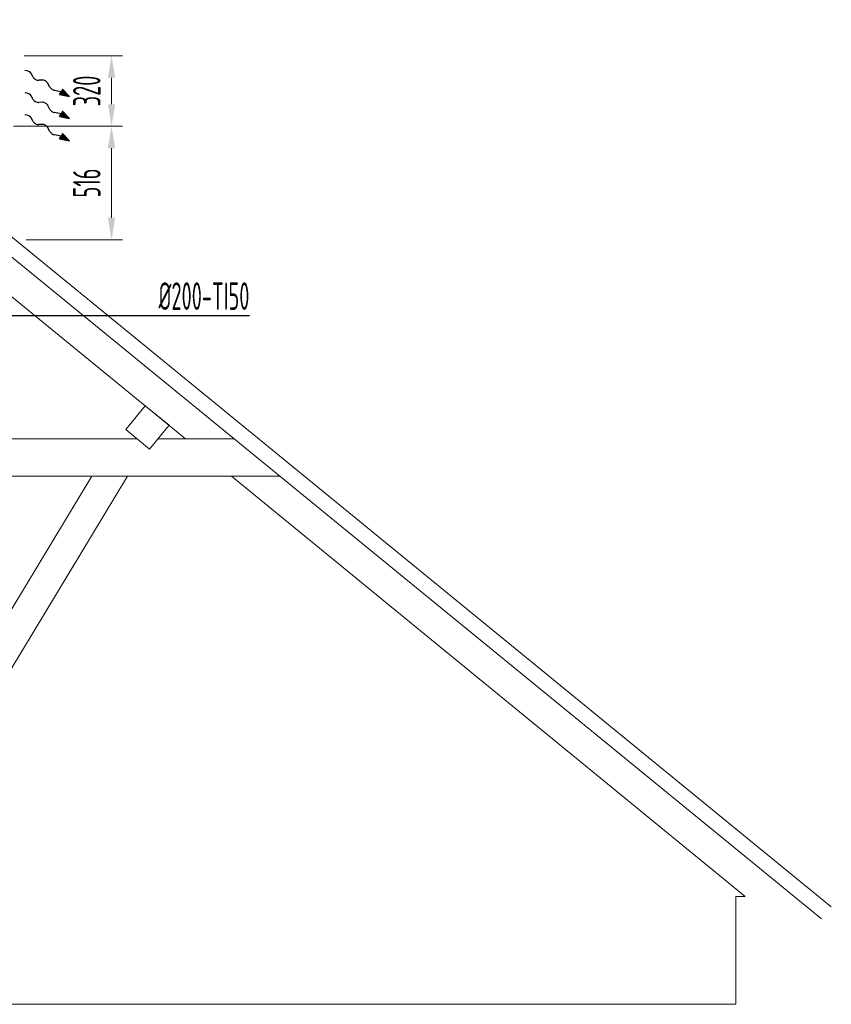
# Model space of a CAD drawing. Header units: millimetres. Extents: x 17747 to 112039, y -74980 to 446921.
# Tile 245 of 256: x 56434 to 60119, y 212307 to 216779. Entities that reach past the tile are written whole.
import ezdxf

# ---------------------------------------------------------------- set-up
doc = ezdxf.new("R2010")
doc.units = ezdxf.units.MM
doc.linetypes.add('phl_thick', pattern=[0])
doc.layers.add('VZT_50 POPIS - OBECNE', color=7, linetype='Continuous', lineweight=5)
doc.layers.add('VZT_60_KOTY - DIMENZE', color=7, linetype='Continuous', lineweight=5)
doc.styles.add('EVORA_125', font='isocp.shx', dxfattribs={"width": 0.6, "height": 125})

msp = doc.modelspace()

# ---------------------------------------------------------------- linework, layer by layer
at = {"layer": 'VZT_50 POPIS - OBECNE', "color": 8, "linetype": 'phl_thick'}
for p, q in [((55191, 216779.1), (60119.2, 212749.1)), ((56356, 215735.6), (60074.6, 212694.6)), ((57187, 214875.6), (56356, 215555.1)), ((56915.1, 214917.1), (57003.8, 215025.5)), ((57003.8, 215025.5), (57112.1, 214936.8)), ((57112.1, 214936.8), (57023.5, 214828.5)), ((57023.5, 214828.5), (56915.1, 214917.1)), ((55989.8, 214875.6), (56965.8, 214875.6)), ((57062.1, 214875.6), (57408.1, 214875.6)), ((55989.8, 214705.6), (57616, 214705.6)), ((56923.4, 214705.6), (55989.8, 213161.5)), ((55989.8, 213429.1), (56761.6, 214705.6)), ((59728.4, 212797.3), (57394.9, 214705.6)), ((59685.1, 212307), (59685.1, 212797.3)), ((59685.1, 212797.3), (59728.4, 212797.3)), ((50955.2, 212307), (59685.1, 212307))]:
    msp.add_line(p, q, dxfattribs=at)
at = {"layer": 'VZT_50 POPIS - OBECNE', "linetype": 'phl_thick'}
for p, q in [((56453.6, 216615.3), (56900.7, 216615.3)), ((56850.7, 216395.3), (56850.7, 216515.3)), ((56406, 216295.3), (56900.7, 216295.3)), ((56463.5, 216295.3), (56900.7, 216295.3)), ((56850.7, 215879.4), (56850.7, 216195.3)), ((56463.5, 215779.4), (56900.7, 215779.4))]:
    msp.add_line(p, q, dxfattribs=at)
at = {"layer": 'VZT_50 POPIS - OBECNE'}
for p, q in [((56460.6, 216547.9), (56457, 216547.9)), ((56460.6, 216447.1), (56457, 216447.1)), ((56460.6, 216346.3), (56457, 216346.3))]:
    msp.add_line(p, q, dxfattribs=at)
at = {"layer": 'VZT_50 POPIS - OBECNE', "color": 0, "lineweight": -2}
for p, q in [((56493.8, 216519.2), (56486.6, 216532.7)), ((56535.1, 216505), (56520.8, 216504.1)), ((56571.2, 216472.6), (56562.1, 216489.9)), ((56621.8, 216452), (56592.1, 216457.9)), ((56615, 216439.9), (56621.8, 216452)), ((56628.6, 216464.2), (56621.8, 216452)), ((56659.3, 216431), (56628.6, 216464.2)), ((56493.8, 216418.4), (56486.6, 216432)), ((56615, 216439.9), (56659.3, 216431)), ((56535.1, 216404.2), (56520.8, 216403.3)), ((56571.2, 216371.8), (56562.1, 216389.1)), ((56628.6, 216363.4), (56621.8, 216351.2)), ((56659.3, 216330.2), (56628.6, 216363.4)), ((56493.8, 216317.6), (56486.6, 216331.1)), ((56621.8, 216351.2), (56592.1, 216357.1)), ((56615, 216339.1), (56621.8, 216351.2)), ((56615, 216339.1), (56659.3, 216330.2)), ((56535.1, 216303.4), (56520.8, 216302.5)), ((56571.2, 216271), (56562.1, 216288.3)), ((56621.8, 216250.4), (56592.1, 216256.3)), ((56615, 216238.3), (56621.8, 216250.4)), ((56615, 216238.3), (56659.3, 216229.4)), ((56628.6, 216262.6), (56621.8, 216250.4)), ((56659.3, 216229.4), (56628.6, 216262.6))]:
    msp.add_line(p, q, dxfattribs=at)
for centre, start_param, end_param in [((56468.6, 216532.2), 0.766537, 2.320574), ((56511.8, 216519.8), 3.908129, 5.516649), ((56544.1, 216489.3), 0.766537, 2.375056), ((56589.3, 216473.2), 3.908129, 5.191299), ((56468.6, 216431.4), 0.766537, 2.320574), ((56511.8, 216419), 3.908129, 5.516649), ((56544.1, 216388.5), 0.766537, 2.375056), ((56589.3, 216372.4), 3.908129, 5.191299), ((56468.6, 216330.6), 0.766537, 2.320574), ((56511.8, 216318.2), 3.908129, 5.516649), ((56544.1, 216287.7), 0.766537, 2.375056), ((56589.3, 216271.6), 3.908129, 5.191299)]:
    msp.add_ellipse(centre, major_axis=(18.8, -10.5), ratio=0.625, start_param=start_param, end_param=end_param, dxfattribs=at)
at = {"layer": 'VZT_50 POPIS - OBECNE', "linetype": 'phl_thick'}
for points in [[(56834.1, 216515.3), (56867.4, 216515.3), (56850.7, 216615.3)], [(56834.1, 216395.3), (56867.4, 216395.3), (56850.7, 216295.3)], [(56834.1, 216195.3), (56867.4, 216195.3), (56850.7, 216295.3)], [(56834.1, 215879.4), (56867.4, 215879.4), (56850.7, 215779.4)]]:
    msp.add_solid(points, dxfattribs=at)
at = {"layer": 'VZT_50 POPIS - OBECNE', "color": 0, "lineweight": -2}
for points in [[(56615, 216439.9), (56628.6, 216464.2), (56659.3, 216431)], [(56615, 216339.1), (56628.6, 216363.4), (56659.3, 216330.2)], [(56615, 216238.3), (56628.6, 216262.6), (56659.3, 216229.4)]]:
    msp.add_solid(points, dxfattribs=at)
at = {"layer": 'VZT_60_KOTY - DIMENZE', "linetype": 'ByBlock', "lineweight": -2}
msp.add_line((56934.2, 215436.1), (56984.2, 215436.1), dxfattribs=at)
for points in [[(56355, 215436.1), (56934.2, 215436.1)], [(56984.2, 215436.1), (57476.8, 215436.1)]]:
    msp.add_lwpolyline(points, dxfattribs=at)

# ---------------------------------------------------------------- texts
at = {"layer": 'VZT_50 POPIS - OBECNE', "linetype": 'phl_thick', "char_height": 125, "attachment_point": 5, "rotation": 90, "style": 'EVORA_125'}
for s, insert in [('\\A1;320', (56738.2, 216455.3)), ('\\A1;516', (56738.2, 216037.4))]:
    msp.add_mtext(s, dxfattribs=dict(at, insert=insert))
at = {"layer": 'VZT_60_KOTY - DIMENZE', "linetype": 'phl_thick', "insert": (57476.8, 215586.1), "char_height": 125, "attachment_point": 3, "style": 'EVORA_125'}
msp.add_mtext('%%C200-TI50', dxfattribs=at)

doc.saveas('drawing.dxf')
